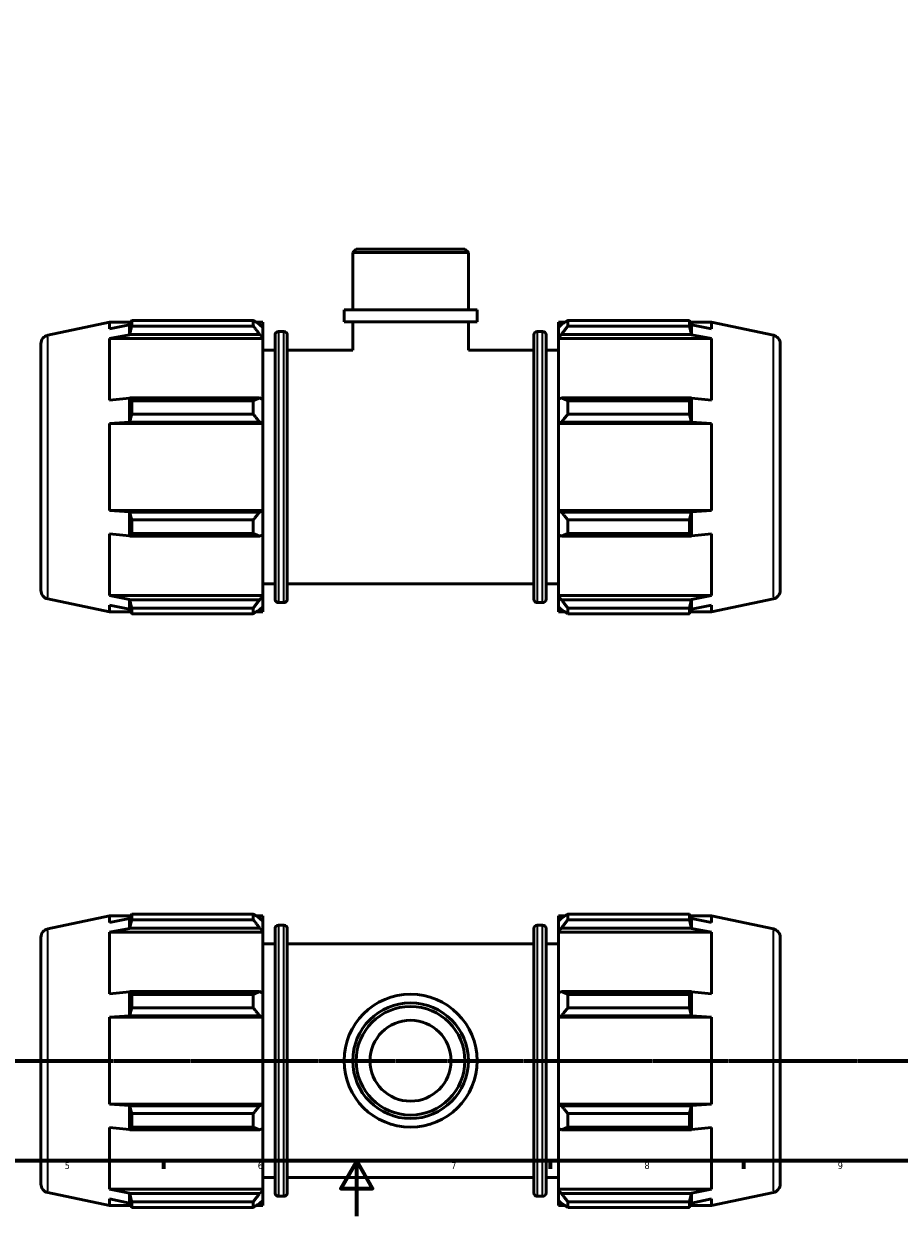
# Model space of a CAD drawing. Header units: millimetres. Extents: x 0 to 931, y 0 to 865.
# Tile 2 of 6: x 300 to 617, y 0 to 432. Entities that reach past the tile are written whole.
import ezdxf

# ---------------------------------------------------------------- set-up
doc = ezdxf.new("R2010")
doc.units = ezdxf.units.MM
doc.linetypes.add('CHAIN', pattern=[0.7087, 0.4724, -0.0591, 0.1181, -0.0591])
for name, color, linetype, lineweight in [('Border (ISO)', 7, 'Continuous', 70), ('Section Line (ISO)', 7, 'CHAIN', 70), ('Visible (ISO)', 7, 'Continuous', 50), ('Visible Narrow (ISO)', 7, 'Continuous', 35)]:
    doc.layers.add(name, color=color, linetype=linetype, lineweight=lineweight)
doc.styles.add('Label Text (ISO)', font='tahoma.ttf')
doc.styles.add('Note Text (ISO)', font='tahoma.ttf')

# ---------------------------------------------------------------- blocks, each defined once
blk = doc.blocks.new('Borders Default Border')
at = {"layer": 'Border (ISO)'}
for p, q in [((350.42, 20), (350.42, 17.1)), ((490.58, 20), (490.58, 17.1)), ((560.67, 20), (560.67, 17.1))]:
    blk.add_line(p, q, dxfattribs=at)
at = {"layer": 'Border (ISO)', "flags": 128}
for points in [[(20, 20), (20, 574), (821, 574), (821, 20), (20, 20)], [(420.5, 0), (420.5, 20), (414.73, 10), (426.27, 10), (420.5, 20)]]:
    blk.add_lwpolyline(points, dxfattribs=at)
at = {"layer": 'Border (ISO)', "color": 232, "true_color": 0xca0064, "char_height": 2.5, "attachment_point": 7, "style": 'Note Text (ISO)'}
for s, insert in [('5', (314.64, 17.05)), ('6', (384.66, 17.05)), ('7', (454.77, 17.1)), ('8', (524.81, 17.04)), ('9', (594.88, 17.05))]:
    blk.add_mtext(s, dxfattribs=dict(at, insert=insert))
blk = doc.blocks.new('2dTransSection0')
at = {"layer": 'Section Line (ISO)', "linetype": 'CHAIN'}
blk.add_line((180.86, 56.35), (765.34, 56.35), dxfattribs=at)
at = {"layer": 'Section Line (ISO)', "linetype": 'Continuous', "lineweight": 140}
for p, q in [((180.86, 56.35), (191.65, 56.35)), ((754.55, 56.35), (765.34, 56.35))]:
    blk.add_line(p, q, dxfattribs=at)
at = {"layer": 'Section Line (ISO)', "linetype": 'Continuous'}
for p, q in [((186.25, 56.35), (185.75, 53.85)), ((186.25, 53.85), (186.25, 56.35)), ((186.75, 53.85), (186.25, 56.35)), ((759.95, 56.35), (759.45, 53.85)), ((759.95, 53.85), (759.95, 56.35)), ((760.45, 53.85), (759.95, 56.35)), ((185.75, 53.85), (186.75, 53.85)), ((186.25, 48.99), (186.25, 53.85)), ((759.45, 53.85), (760.45, 53.85)), ((759.95, 48.99), (759.95, 53.85))]:
    blk.add_line(p, q, dxfattribs=at)
at = {"layer": 'Section Line (ISO)', "linetype": 'Continuous', "flags": 128}
for points in [[(186.75, 53.85), (186.25, 56.35), (185.75, 53.85), (186.75, 53.85)], [(760.45, 53.85), (759.95, 56.35), (759.45, 53.85), (760.45, 53.85)]]:
    blk.add_lwpolyline(points, dxfattribs=at)
at = {"layer": 'Section Line (ISO)'}
for points in [[(186.75, 53.85), (186.25, 56.35), (185.75, 53.85), (186.75, 53.85)], [(760.45, 53.85), (759.95, 56.35), (759.45, 53.85), (760.45, 53.85)]]:
    blk.add_solid(points, dxfattribs=at)
at = {"layer": 'Section Line (ISO)', "char_height": 3.5, "attachment_point": 7, "style": 'Label Text (ISO)'}
for insert in [(185.19, 44.35), (758.88, 44.35)]:
    blk.add_mtext('B', dxfattribs=dict(at, insert=insert))

msp = doc.modelspace()

# ---------------------------------------------------------------- linework, layer by layer
at = {"layer": 'Visible (ISO)'}
for p, q in [((420.334, 350.598), (419.076, 349.341)), ((420.334, 350.598), (459.729, 350.598)), ((459.729, 350.598), (460.986, 349.341)), ((460.986, 349.341), (419.076, 349.341)), ((419.076, 328.598), (419.076, 349.341)), ((460.986, 328.598), (460.986, 349.341)), ((464.129, 328.598), (415.933, 328.598)), ((415.933, 324.198), (415.933, 328.598)), ((464.129, 324.198), (464.129, 328.598)), ((338.976, 324.761), (383.041, 324.761)), ((338.976, 322.718), (338.976, 324.761)), ((383.041, 322.718), (383.041, 324.761)), ((497.021, 324.761), (497.021, 322.718)), ((497.021, 324.761), (541.087, 324.761)), ((541.087, 322.718), (541.087, 324.761)), ((308.526, 319.379), (330.942, 324.143)), ((330.942, 324.143), (330.942, 321.711)), ((330.942, 324.143), (338.656, 324.143)), ((338.191, 323.181), (330.942, 321.711)), ((338.241, 323.328), (338.191, 323.181)), ((338.191, 319.573), (338.191, 323.181)), ((383.041, 322.718), (338.976, 322.718)), ((384.026, 324.143), (386.431, 324.143)), ((386.431, 322.25), (385.301, 323.328)), ((386.431, 322.25), (386.431, 324.143)), ((386.431, 322.25), (386.431, 318.707)), ((392.158, 320.753), (394.105, 320.753)), ((464.129, 324.198), (415.933, 324.198)), ((419.076, 313.973), (419.076, 324.198)), ((460.986, 313.973), (460.986, 324.198)), ((485.958, 320.753), (487.905, 320.753)), ((493.631, 324.143), (493.631, 322.25)), ((493.631, 324.143), (496.037, 324.143)), ((494.761, 323.328), (493.631, 322.25)), ((493.631, 318.707), (493.631, 322.25)), ((541.087, 322.718), (497.021, 322.718)), ((541.407, 324.143), (549.12, 324.143)), ((541.871, 323.181), (541.821, 323.328)), ((541.871, 319.573), (541.871, 323.181)), ((549.12, 321.711), (541.871, 323.181)), ((571.536, 319.379), (549.12, 324.143)), ((549.12, 321.711), (549.12, 324.143)), ((306.031, 316.297), (306.031, 226.899)), ((330.942, 318.206), (338.191, 319.573)), ((330.942, 318.206), (330.942, 295.861)), ((386.431, 318.206), (330.942, 318.206)), ((338.191, 319.573), (338.241, 319.71)), ((338.241, 319.71), (385.301, 319.71)), ((385.301, 319.71), (386.431, 318.707)), ((386.431, 318.707), (386.431, 318.206)), ((386.431, 296.122), (386.431, 318.206)), ((390.898, 223.703), (390.898, 319.493)), ((395.365, 319.493), (395.365, 223.703)), ((484.698, 223.703), (484.698, 319.493)), ((489.165, 319.493), (489.165, 223.703)), ((493.631, 318.707), (494.761, 319.71)), ((493.631, 318.206), (493.631, 318.707)), ((493.631, 318.206), (493.631, 296.122)), ((493.631, 318.206), (549.12, 318.206)), ((494.761, 319.71), (541.821, 319.71)), ((541.821, 319.71), (541.871, 319.573)), ((541.871, 319.573), (549.12, 318.206)), ((549.12, 295.861), (549.12, 318.206)), ((574.031, 316.297), (574.031, 226.899)), ((386.431, 313.973), (390.898, 313.973)), ((395.365, 313.973), (419.076, 313.973)), ((460.986, 313.973), (484.698, 313.973)), ((489.165, 313.973), (493.631, 313.973)), ((338.191, 296.572), (330.942, 295.861)), ((338.241, 296.643), (338.191, 296.572)), ((338.191, 287.862), (338.191, 296.572)), ((385.301, 296.643), (338.241, 296.643)), ((338.976, 295.662), (383.041, 295.662)), ((338.976, 290.729), (338.976, 295.662)), ((383.041, 290.729), (383.041, 295.662)), ((386.431, 296.122), (385.301, 296.643)), ((386.431, 296.122), (386.431, 287.569)), ((494.761, 296.643), (493.631, 296.122)), ((493.631, 287.569), (493.631, 296.122)), ((541.821, 296.643), (494.761, 296.643)), ((497.021, 295.662), (497.021, 290.729)), ((497.021, 295.662), (541.087, 295.662)), ((541.087, 290.729), (541.087, 295.662)), ((541.871, 296.572), (541.821, 296.643)), ((541.871, 287.862), (541.871, 296.572)), ((549.12, 295.861), (541.871, 296.572)), ((383.041, 290.729), (338.976, 290.729)), ((541.087, 290.729), (497.021, 290.729)), ((330.942, 287.399), (338.191, 287.862)), ((386.431, 287.399), (330.942, 287.399)), ((330.942, 287.399), (330.942, 255.798)), ((338.191, 287.862), (338.241, 287.908)), ((338.241, 287.908), (385.301, 287.908)), ((385.301, 287.908), (386.431, 287.569)), ((386.431, 287.569), (386.431, 287.399)), ((386.431, 255.798), (386.431, 287.399)), ((493.631, 287.569), (494.761, 287.908)), ((493.631, 287.399), (493.631, 287.569)), ((493.631, 287.399), (493.631, 255.798)), ((493.631, 287.399), (549.12, 287.399)), ((494.761, 287.908), (541.821, 287.908)), ((541.821, 287.908), (541.871, 287.862)), ((541.871, 287.862), (549.12, 287.399)), ((549.12, 255.798), (549.12, 287.399)), ((386.431, 255.798), (330.942, 255.798)), ((338.191, 255.334), (330.942, 255.798)), ((338.241, 255.288), (338.191, 255.334)), ((338.191, 246.624), (338.191, 255.334)), ((385.301, 255.288), (338.241, 255.288)), ((386.431, 255.628), (385.301, 255.288)), ((386.431, 255.798), (386.431, 255.628)), ((386.431, 255.628), (386.431, 247.075)), ((493.631, 255.628), (493.631, 255.798)), ((493.631, 255.798), (549.12, 255.798)), ((494.761, 255.288), (493.631, 255.628)), ((493.631, 247.075), (493.631, 255.628)), ((541.821, 255.288), (494.761, 255.288)), ((541.871, 255.334), (541.821, 255.288)), ((549.12, 255.798), (541.871, 255.334)), ((541.871, 246.624), (541.871, 255.334)), ((338.976, 252.467), (383.041, 252.467)), ((338.976, 247.534), (338.976, 252.467)), ((383.041, 247.534), (383.041, 252.467)), ((497.021, 252.467), (497.021, 247.534)), ((497.021, 252.467), (541.087, 252.467)), ((541.087, 247.534), (541.087, 252.467)), ((330.942, 247.336), (338.191, 246.624)), ((330.942, 247.336), (330.942, 224.99)), ((338.191, 246.624), (338.241, 246.553)), ((338.241, 246.553), (385.301, 246.553)), ((383.041, 247.534), (338.976, 247.534)), ((385.301, 246.553), (386.431, 247.075)), ((386.431, 224.99), (386.431, 247.075)), ((493.631, 247.075), (494.761, 246.553)), ((493.631, 247.075), (493.631, 224.99)), ((494.761, 246.553), (541.821, 246.553)), ((541.087, 247.534), (497.021, 247.534)), ((541.821, 246.553), (541.871, 246.624)), ((541.871, 246.624), (549.12, 247.336)), ((549.12, 224.99), (549.12, 247.336)), ((386.431, 229.223), (390.898, 229.223)), ((395.365, 229.223), (484.698, 229.223)), ((489.165, 229.223), (493.631, 229.223)), ((386.431, 224.99), (330.942, 224.99)), ((338.191, 223.623), (330.942, 224.99)), ((386.431, 224.99), (386.431, 224.489)), ((493.631, 224.489), (493.631, 224.99)), ((493.631, 224.99), (549.12, 224.99)), ((549.12, 224.99), (541.871, 223.623)), ((308.526, 223.818), (330.942, 219.053)), ((330.942, 221.485), (338.191, 220.016)), ((330.942, 221.485), (330.942, 219.053)), ((338.241, 223.487), (338.191, 223.623)), ((338.191, 220.016), (338.191, 223.623)), ((385.301, 223.487), (338.241, 223.487)), ((338.976, 220.479), (383.041, 220.479)), ((338.976, 218.436), (338.976, 220.479)), ((383.041, 218.436), (383.041, 220.479)), ((386.431, 224.489), (385.301, 223.487)), ((385.301, 219.869), (386.431, 220.946)), ((386.431, 224.489), (386.431, 220.946)), ((386.431, 219.053), (386.431, 220.946)), ((392.158, 222.443), (394.105, 222.443)), ((485.958, 222.443), (487.905, 222.443)), ((494.761, 223.487), (493.631, 224.489)), ((493.631, 220.946), (493.631, 224.489)), ((493.631, 220.946), (494.761, 219.869)), ((493.631, 220.946), (493.631, 219.053)), ((541.821, 223.487), (494.761, 223.487)), ((497.021, 220.479), (497.021, 218.436)), ((497.021, 220.479), (541.087, 220.479)), ((541.087, 218.436), (541.087, 220.479)), ((541.871, 223.623), (541.821, 223.487)), ((541.871, 220.016), (541.871, 223.623)), ((541.871, 220.016), (549.12, 221.485)), ((571.536, 223.818), (549.12, 219.053)), ((549.12, 219.053), (549.12, 221.485)), ((330.942, 219.053), (338.656, 219.053)), ((338.191, 220.016), (338.241, 219.869)), ((383.041, 218.436), (338.976, 218.436)), ((384.026, 219.053), (386.431, 219.053)), ((493.631, 219.053), (496.037, 219.053)), ((541.087, 218.436), (497.021, 218.436)), ((541.407, 219.053), (549.12, 219.053)), ((541.821, 219.869), (541.871, 220.016)), ((308.526, 104.13), (330.942, 108.895)), ((330.942, 108.895), (330.942, 106.463)), ((330.942, 108.895), (338.656, 108.895)), ((338.241, 108.079), (338.191, 107.932)), ((338.976, 109.512), (383.041, 109.512)), ((338.976, 107.469), (338.976, 109.512)), ((383.041, 107.469), (383.041, 109.512)), ((384.026, 108.895), (386.431, 108.895)), ((386.431, 107.002), (385.301, 108.079)), ((386.431, 107.002), (386.431, 108.895)), ((493.631, 108.895), (493.631, 107.002)), ((493.631, 108.895), (496.037, 108.895)), ((494.761, 108.079), (493.631, 107.002)), ((497.021, 109.512), (497.021, 107.469)), ((497.021, 109.512), (541.087, 109.512)), ((541.087, 107.469), (541.087, 109.512)), ((541.407, 108.895), (549.12, 108.895)), ((541.871, 107.932), (541.821, 108.079)), ((571.536, 104.13), (549.12, 108.895)), ((549.12, 106.463), (549.12, 108.895)), ((338.191, 107.932), (330.942, 106.463)), ((330.942, 102.958), (338.191, 104.324)), ((338.191, 104.324), (338.191, 107.932)), ((338.191, 104.324), (338.241, 104.461)), ((338.241, 104.461), (385.301, 104.461)), ((383.041, 107.469), (338.976, 107.469)), ((385.301, 104.461), (386.431, 103.459)), ((386.431, 107.002), (386.431, 103.459)), ((390.898, 8.455), (390.898, 104.245)), ((392.158, 105.505), (394.105, 105.505)), ((395.365, 104.245), (395.365, 8.455)), ((484.698, 8.455), (484.698, 104.245)), ((485.958, 105.505), (487.905, 105.505)), ((489.165, 104.245), (489.165, 8.455)), ((493.631, 103.459), (493.631, 107.002)), ((493.631, 103.459), (494.761, 104.461)), ((494.761, 104.461), (541.821, 104.461)), ((541.087, 107.469), (497.021, 107.469)), ((541.821, 104.461), (541.871, 104.324)), ((541.871, 104.324), (541.871, 107.932)), ((549.12, 106.463), (541.871, 107.932)), ((541.871, 104.324), (549.12, 102.958)), ((306.031, 101.049), (306.031, 11.65)), ((386.431, 102.958), (330.942, 102.958)), ((330.942, 102.958), (330.942, 80.612)), ((386.431, 103.459), (386.431, 102.958)), ((386.431, 80.873), (386.431, 102.958)), ((493.631, 102.958), (493.631, 103.459)), ((493.631, 102.958), (493.631, 80.873)), ((493.631, 102.958), (549.12, 102.958)), ((549.12, 80.612), (549.12, 102.958)), ((574.031, 101.049), (574.031, 11.65)), ((386.431, 98.725), (390.898, 98.725)), ((395.365, 98.725), (484.698, 98.725)), ((489.165, 98.725), (493.631, 98.725)), ((338.191, 81.324), (330.942, 80.612)), ((338.241, 81.395), (338.191, 81.324)), ((338.191, 72.614), (338.191, 81.324)), ((385.301, 81.395), (338.241, 81.395)), ((338.976, 80.413), (383.041, 80.413)), ((338.976, 75.481), (338.976, 80.413)), ((383.041, 75.481), (383.041, 80.413)), ((386.431, 80.873), (385.301, 81.395)), ((386.431, 80.873), (386.431, 72.32)), ((494.761, 81.395), (493.631, 80.873)), ((493.631, 72.32), (493.631, 80.873)), ((541.821, 81.395), (494.761, 81.395)), ((497.021, 80.413), (497.021, 75.481)), ((497.021, 80.413), (541.087, 80.413)), ((541.087, 75.481), (541.087, 80.413)), ((541.871, 81.324), (541.821, 81.395)), ((541.871, 72.614), (541.871, 81.324)), ((549.12, 80.612), (541.871, 81.324)), ((383.041, 75.481), (338.976, 75.481)), ((541.087, 75.481), (497.021, 75.481)), ((330.942, 72.15), (338.191, 72.614)), ((386.431, 72.15), (330.942, 72.15)), ((330.942, 72.15), (330.942, 40.549)), ((338.191, 72.614), (338.241, 72.66)), ((338.241, 72.66), (385.301, 72.66)), ((385.301, 72.66), (386.431, 72.32)), ((386.431, 72.32), (386.431, 72.15)), ((386.431, 40.549), (386.431, 72.15)), ((493.631, 72.32), (494.761, 72.66)), ((493.631, 72.15), (493.631, 72.32)), ((493.631, 72.15), (493.631, 40.549)), ((493.631, 72.15), (549.12, 72.15)), ((494.761, 72.66), (541.821, 72.66)), ((541.821, 72.66), (541.871, 72.614)), ((541.871, 72.614), (549.12, 72.15)), ((549.12, 40.549), (549.12, 72.15)), ((338.191, 40.086), (330.942, 40.549)), ((386.431, 40.549), (330.942, 40.549)), ((338.241, 40.039), (338.191, 40.086)), ((338.191, 31.376), (338.191, 40.086)), ((385.301, 40.039), (338.241, 40.039)), ((386.431, 40.379), (385.301, 40.039)), ((386.431, 40.549), (386.431, 40.379)), ((386.431, 40.379), (386.431, 31.826)), ((493.631, 40.379), (493.631, 40.549)), ((493.631, 40.549), (549.12, 40.549)), ((494.761, 40.039), (493.631, 40.379)), ((493.631, 31.826), (493.631, 40.379)), ((541.821, 40.039), (494.761, 40.039)), ((541.871, 40.086), (541.821, 40.039)), ((549.12, 40.549), (541.871, 40.086)), ((541.871, 31.376), (541.871, 40.086)), ((338.976, 37.218), (383.041, 37.218)), ((338.976, 32.286), (338.976, 37.218)), ((383.041, 32.286), (383.041, 37.218)), ((497.021, 37.218), (497.021, 32.286)), ((497.021, 37.218), (541.087, 37.218)), ((541.087, 32.286), (541.087, 37.218)), ((330.942, 32.087), (330.942, 9.742)), ((330.942, 32.087), (338.191, 31.376)), ((338.191, 31.376), (338.241, 31.304)), ((338.241, 31.304), (385.301, 31.304)), ((383.041, 32.286), (338.976, 32.286)), ((385.301, 31.304), (386.431, 31.826)), ((386.431, 9.742), (386.431, 31.826)), ((493.631, 31.826), (494.761, 31.304)), ((493.631, 31.826), (493.631, 9.742)), ((494.761, 31.304), (541.821, 31.304)), ((541.087, 32.286), (497.021, 32.286)), ((541.821, 31.304), (541.871, 31.376)), ((541.871, 31.376), (549.12, 32.087)), ((549.12, 9.742), (549.12, 32.087)), ((386.431, 13.975), (390.898, 13.975)), ((395.365, 13.975), (484.698, 13.975)), ((489.165, 13.975), (493.631, 13.975)), ((386.431, 9.742), (330.942, 9.742)), ((338.191, 8.375), (330.942, 9.742)), ((386.431, 9.24), (385.301, 8.238)), ((386.431, 9.742), (386.431, 9.24)), ((386.431, 9.24), (386.431, 5.698)), ((493.631, 9.24), (493.631, 9.742)), ((493.631, 9.742), (549.12, 9.742)), ((493.631, 5.698), (493.631, 9.24)), ((494.761, 8.238), (493.631, 9.24)), ((549.12, 9.742), (541.871, 8.375)), ((308.526, 8.569), (330.942, 3.805)), ((330.942, 6.237), (338.191, 4.767)), ((330.942, 6.237), (330.942, 3.805)), ((338.241, 8.238), (338.191, 8.375)), ((338.191, 4.767), (338.191, 8.375)), ((338.191, 4.767), (338.241, 4.62)), ((385.301, 8.238), (338.241, 8.238)), ((338.976, 5.23), (383.041, 5.23)), ((338.976, 3.187), (338.976, 5.23)), ((383.041, 3.187), (383.041, 5.23)), ((385.301, 4.62), (386.431, 5.698)), ((386.431, 3.805), (386.431, 5.698)), ((392.158, 7.195), (394.105, 7.195)), ((485.958, 7.195), (487.905, 7.195)), ((493.631, 5.698), (494.761, 4.62)), ((493.631, 5.698), (493.631, 3.805)), ((541.821, 8.238), (494.761, 8.238)), ((497.021, 5.23), (497.021, 3.187)), ((497.021, 5.23), (541.087, 5.23)), ((541.087, 3.187), (541.087, 5.23)), ((541.871, 8.375), (541.821, 8.238)), ((541.821, 4.62), (541.871, 4.767)), ((541.871, 4.767), (541.871, 8.375)), ((541.871, 4.767), (549.12, 6.237)), ((571.536, 8.569), (549.12, 3.805)), ((549.12, 3.805), (549.12, 6.237)), ((330.942, 3.805), (338.656, 3.805)), ((383.041, 3.187), (338.976, 3.187)), ((384.026, 3.805), (386.431, 3.805)), ((493.631, 3.805), (496.037, 3.805)), ((541.087, 3.187), (497.021, 3.187)), ((541.407, 3.805), (549.12, 3.805))]:
    msp.add_line(p, q, dxfattribs=at)
for radius in [24.098, 20.955, 19.698, 14.668]:
    msp.add_circle((440.031, 56.35), radius, dxfattribs=at)
for centre, radius, start, end in [((392.158, 319.493), 1.26, 90, 180), ((394.105, 319.493), 1.26, 0, 90), ((485.958, 319.493), 1.26, 90, 180), ((487.905, 319.493), 1.26, 0, 90), ((309.181, 316.297), 3.15, 102, 180), ((570.881, 316.297), 3.15, 0, 78), ((309.181, 226.899), 3.15, 180, 258), ((570.881, 226.899), 3.15, 282, 0), ((392.158, 223.703), 1.26, 180, 270), ((394.105, 223.703), 1.26, 270, 0), ((485.958, 223.703), 1.26, 180, 270), ((487.905, 223.703), 1.26, 270, 0), ((309.181, 101.049), 3.15, 102, 180), ((392.158, 104.245), 1.26, 90, 180), ((394.105, 104.245), 1.26, 0, 90), ((485.958, 104.245), 1.26, 90, 180), ((487.905, 104.245), 1.26, 0, 90), ((570.881, 101.049), 3.15, 0, 78), ((309.181, 11.65), 3.15, 180, 258), ((570.881, 11.65), 3.15, 282, 0), ((392.158, 8.455), 1.26, 180, 270), ((394.105, 8.455), 1.26, 270, 0), ((485.958, 8.455), 1.26, 180, 270), ((487.905, 8.455), 1.26, 270, 0)]:
    msp.add_arc(centre, radius, start, end, dxfattribs=at)
for points, weights in [([(338.241, 323.328), (338.594, 324.03), (338.976, 324.761)], [1.00005819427, 1.00043752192, 1]), ([(385.301, 323.328), (384.216, 324.03), (383.041, 324.761)], [1.0056418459, 1.01077089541, 1.01509677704]), ([(497.021, 324.761), (495.846, 324.03), (494.761, 323.328)], [1.01509677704, 1.01077089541, 1.0056418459]), ([(541.087, 324.761), (541.469, 324.03), (541.821, 323.328)], [1, 1.00043752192, 1.00005819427]), ([(338.976, 322.718), (338.594, 321.183), (338.241, 319.71)], [1, 1.00043752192, 1.00005819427]), ([(383.041, 322.718), (384.216, 321.183), (385.301, 319.71)], [1.01509677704, 1.01077089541, 1.0056418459]), ([(494.761, 319.71), (495.846, 321.183), (497.021, 322.718)], [1.0056418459, 1.01077089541, 1.01509677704]), ([(541.821, 319.71), (541.469, 321.183), (541.087, 322.718)], [1.00005819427, 1.00043752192, 1]), ([(338.241, 296.643), (338.594, 296.163), (338.976, 295.662)], [1.00005819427, 1.00043752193, 1]), ([(385.301, 296.643), (384.216, 296.163), (383.041, 295.662)], [1.0056418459, 1.01077089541, 1.01509677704]), ([(497.021, 295.662), (495.846, 296.163), (494.761, 296.643)], [1.01509677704, 1.01077089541, 1.0056418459]), ([(541.087, 295.662), (541.469, 296.163), (541.821, 296.643)], [1, 1.00043752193, 1.00005819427]), ([(338.976, 290.729), (338.594, 289.29), (338.241, 287.908)], [1, 1.00043752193, 1.00005819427]), ([(383.041, 290.729), (384.216, 289.29), (385.301, 287.908)], [1.01509677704, 1.01077089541, 1.0056418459]), ([(494.761, 287.908), (495.846, 289.29), (497.021, 290.729)], [1.0056418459, 1.01077089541, 1.01509677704]), ([(541.821, 287.908), (541.469, 289.29), (541.087, 290.729)], [1.00005819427, 1.00043752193, 1]), ([(338.241, 255.288), (338.594, 253.906), (338.976, 252.467)], [1.00005819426, 1.00043752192, 1]), ([(385.301, 255.288), (384.216, 253.906), (383.041, 252.467)], [1.0056418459, 1.01077089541, 1.01509677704]), ([(497.021, 252.467), (495.846, 253.906), (494.761, 255.288)], [1.01509677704, 1.01077089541, 1.0056418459]), ([(541.087, 252.467), (541.469, 253.906), (541.821, 255.288)], [1, 1.00043752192, 1.00005819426]), ([(338.976, 247.534), (338.594, 247.034), (338.241, 246.553)], [1, 1.00043752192, 1.00005819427]), ([(383.041, 247.534), (384.216, 247.034), (385.301, 246.553)], [1.01509677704, 1.01077089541, 1.0056418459]), ([(494.761, 246.553), (495.846, 247.034), (497.021, 247.534)], [1.0056418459, 1.01077089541, 1.01509677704]), ([(541.821, 246.553), (541.469, 247.034), (541.087, 247.534)], [1.00005819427, 1.00043752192, 1]), ([(338.241, 223.487), (338.594, 222.013), (338.976, 220.479)], [1.00005819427, 1.00043752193, 1]), ([(385.301, 223.487), (384.216, 222.013), (383.041, 220.479)], [1.0056418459, 1.01077089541, 1.01509677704]), ([(497.021, 220.479), (495.846, 222.013), (494.761, 223.487)], [1.01509677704, 1.01077089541, 1.0056418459]), ([(541.087, 220.479), (541.469, 222.013), (541.821, 223.487)], [1, 1.00043752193, 1.00005819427]), ([(338.976, 218.436), (338.594, 219.167), (338.241, 219.869)], [1, 1.00043752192, 1.00005819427]), ([(383.041, 218.436), (384.216, 219.167), (385.301, 219.869)], [1.01509677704, 1.01077089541, 1.0056418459]), ([(494.761, 219.869), (495.846, 219.167), (497.021, 218.436)], [1.0056418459, 1.01077089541, 1.01509677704]), ([(541.821, 219.869), (541.469, 219.167), (541.087, 218.436)], [1.00005819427, 1.00043752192, 1]), ([(338.241, 108.079), (338.594, 108.781), (338.976, 109.512)], [1.00005819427, 1.00043752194, 1]), ([(385.301, 108.079), (384.216, 108.781), (383.041, 109.512)], [1.0056418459, 1.01077089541, 1.01509677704]), ([(497.021, 109.512), (495.846, 108.781), (494.761, 108.079)], [1.01509677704, 1.01077089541, 1.0056418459]), ([(541.087, 109.512), (541.469, 108.781), (541.821, 108.079)], [1, 1.00043752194, 1.00005819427]), ([(338.976, 107.469), (338.594, 105.934), (338.241, 104.461)], [1, 1.00043752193, 1.00005819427]), ([(383.041, 107.469), (384.216, 105.934), (385.301, 104.461)], [1.01509677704, 1.01077089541, 1.0056418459]), ([(494.761, 104.461), (495.846, 105.934), (497.021, 107.469)], [1.0056418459, 1.01077089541, 1.01509677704]), ([(541.821, 104.461), (541.469, 105.934), (541.087, 107.469)], [1.00005819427, 1.00043752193, 1]), ([(338.241, 81.395), (338.594, 80.914), (338.976, 80.413)], [1.00005819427, 1.00043752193, 1]), ([(385.301, 81.395), (384.216, 80.914), (383.041, 80.413)], [1.0056418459, 1.01077089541, 1.01509677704]), ([(497.021, 80.413), (495.846, 80.914), (494.761, 81.395)], [1.01509677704, 1.01077089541, 1.0056418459]), ([(541.087, 80.413), (541.469, 80.914), (541.821, 81.395)], [1, 1.00043752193, 1.00005819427]), ([(338.976, 75.481), (338.594, 74.042), (338.241, 72.66)], [1, 1.00043752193, 1.00005819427]), ([(383.041, 75.481), (384.216, 74.042), (385.301, 72.66)], [1.01509677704, 1.01077089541, 1.0056418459]), ([(494.761, 72.66), (495.846, 74.042), (497.021, 75.481)], [1.0056418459, 1.01077089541, 1.01509677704]), ([(541.821, 72.66), (541.469, 74.042), (541.087, 75.481)], [1.00005819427, 1.00043752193, 1]), ([(338.241, 40.039), (338.594, 38.658), (338.976, 37.218)], [1.00005819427, 1.00043752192, 1]), ([(385.301, 40.039), (384.216, 38.658), (383.041, 37.218)], [1.0056418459, 1.01077089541, 1.01509677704]), ([(497.021, 37.218), (495.846, 38.658), (494.761, 40.039)], [1.01509677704, 1.01077089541, 1.0056418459]), ([(541.087, 37.218), (541.469, 38.658), (541.821, 40.039)], [1, 1.00043752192, 1.00005819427]), ([(338.976, 32.286), (338.594, 31.785), (338.241, 31.304)], [1, 1.00043752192, 1.00005819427]), ([(383.041, 32.286), (384.216, 31.785), (385.301, 31.304)], [1.01509677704, 1.01077089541, 1.0056418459]), ([(494.761, 31.304), (495.846, 31.785), (497.021, 32.286)], [1.0056418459, 1.01077089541, 1.01509677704]), ([(541.821, 31.304), (541.469, 31.785), (541.087, 32.286)], [1.00005819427, 1.00043752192, 1]), ([(338.241, 8.238), (338.594, 6.765), (338.976, 5.23)], [1.00005819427, 1.00043752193, 1]), ([(338.976, 3.187), (338.594, 3.918), (338.241, 4.62)], [1, 1.00043752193, 1.00005819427]), ([(385.301, 8.238), (384.216, 6.765), (383.041, 5.23)], [1.0056418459, 1.01077089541, 1.01509677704]), ([(383.041, 3.187), (384.216, 3.918), (385.301, 4.62)], [1.01509677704, 1.01077089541, 1.0056418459]), ([(497.021, 5.23), (495.846, 6.765), (494.761, 8.238)], [1.01509677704, 1.01077089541, 1.0056418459]), ([(494.761, 4.62), (495.846, 3.918), (497.021, 3.187)], [1.0056418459, 1.01077089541, 1.01509677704]), ([(541.087, 5.23), (541.469, 6.765), (541.821, 8.238)], [1, 1.00043752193, 1.00005819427]), ([(541.821, 4.62), (541.469, 3.918), (541.087, 3.187)], [1.00005819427, 1.00043752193, 1])]:
    msp.add_rational_spline(points, weights, degree=2, dxfattribs=at)
at = {"layer": 'Visible Narrow (ISO)'}
for p, q in [((392.158, 320.148), (392.158, 223.048)), ((394.105, 223.048), (394.105, 320.148)), ((485.958, 320.148), (485.958, 223.048)), ((487.905, 223.048), (487.905, 320.148)), ((308.526, 224.406), (308.526, 318.79)), ((571.536, 224.406), (571.536, 318.79)), ((392.158, 104.899), (392.158, 7.8)), ((394.105, 7.8), (394.105, 104.899)), ((485.958, 104.899), (485.958, 7.8)), ((487.905, 7.8), (487.905, 104.899)), ((308.526, 9.158), (308.526, 103.542)), ((571.536, 9.158), (571.536, 103.542))]:
    msp.add_line(p, q, dxfattribs=at)

# ---------------------------------------------------------------- block references
msp.add_blockref('Borders Default Border', (0, 0))
at = {"layer": 'Section Line (ISO)'}
msp.add_blockref('2dTransSection0', (0, 0), dxfattribs=at)

doc.saveas('drawing.dxf')
